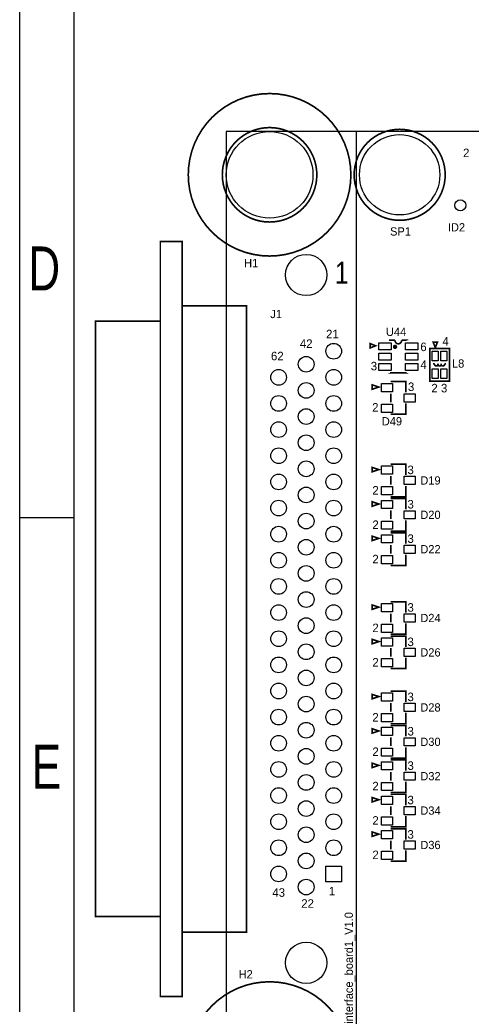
# Model space of a CAD drawing. Extents: x -19 to 391, y -43 to 244.
# Tile 2 of 34: x -19 to 23, y 9 to 100. Entities that reach past the tile are written whole.
import ezdxf

# ---------------------------------------------------------------- set-up
doc = ezdxf.new("R2010")
doc.units = 0
for name, color, linetype in [('BOARD_GEOMETRY_DIMENSION', 2, 'CONTINUOUS'), ('BOARD_GEOMETRY_OUTLINE', 3, 'CONTINUOUS'), ('BOARD_GEOMETRY_SILKSCREEN_TOP', 1, 'CONTINUOUS'), ('PACKAGE_GEOMETRY_SILKSCREEN_TOP', 4, 'CONTINUOUS'), ('PIN_TOP', 5, 'CONTINUOUS'), ('REF_DES_SILKSCREEN_TOP', 6, 'CONTINUOUS')]:
    doc.layers.add(name, color=color, linetype=linetype)

msp = doc.modelspace()

# ---------------------------------------------------------------- linework, layer by layer
at = {"layer": 'BOARD_GEOMETRY_DIMENSION'}
msp.add_lwpolyline([(-19.05, -43.18), (-19.05, 243.819934), (390.949942, 243.819934), (390.949942, -43.18)], close=True, dxfattribs=at)
for points in [[(-14.05001, 238.819944), (-14.05001, -38.179756)], [(-14.05001, 54.319932), (-19.05, 54.319932)]]:
    msp.add_lwpolyline(points, dxfattribs=at)
at = {"layer": 'BOARD_GEOMETRY_OUTLINE'}
msp.add_lwpolyline([(0, 0), (159.999934, 0), (159.999934, 90.000074), (0, 90.000074)], close=True, dxfattribs=at)
at = {"layer": 'BOARD_GEOMETRY_SILKSCREEN_TOP'}
msp.add_lwpolyline([(-19.05, -43.18), (-19.05, 243.819934), (390.949942, 243.819934), (390.949942, -43.18)], close=True, dxfattribs=at)
for points in [[(-14.05001, 238.819944), (-14.05001, -38.179756)], [(-14.05001, 54.319932), (-19.05, 54.319932)]]:
    msp.add_lwpolyline(points, dxfattribs=at)
at = {"layer": 'BOARD_GEOMETRY_SILKSCREEN_TOP', "const_width": 0.127}
msp.add_lwpolyline([(11.999976, 90.000074), (11.999976, 0)], dxfattribs=at)
at = {"layer": 'PACKAGE_GEOMETRY_SILKSCREEN_TOP'}
for points, const_width in [([(11.500104, 86.000082, 1), (-3.50012, 86.000082, 1)], 0.1524), ([(8.359648, 86.000082, 1), (-0.359664, 86.000082, 1)], 0.1524), ([(20.199858, 86.000082, 1), (11.800078, 86.000082, 1)], 0.1524), ([(15.674848, 70.114922, 1), (15.475152, 70.115078, 1)], 0.199898), ([(11.500104, 3.999992, 1), (-3.50012, 3.999992, 1)], 0.1524)]:
    msp.add_lwpolyline(points, format="xyb", close=True, dxfattribs=dict(at, const_width=const_width))
at = {"layer": 'PACKAGE_GEOMETRY_SILKSCREEN_TOP', "const_width": 0.1524}
for points in [[(-6.07822, 79.848964), (-6.07822, 10.151364), (-4.05384, 10.151364), (-4.05384, 79.848964)], [(-4.05384, 73.918064), (-4.05384, 16.082264), (1.86436, 16.082264), (1.86436, 73.918064)], [(-12.07262, 72.482964), (-12.07262, 17.517364), (-6.07822, 17.517364), (-6.07822, 72.482964)], [(13.774928, 70.214998), (13.275056, 70.414896), (13.275056, 70.0151)], [(20.584922, 69.953124), (20.584922, 66.952876), (18.785078, 66.952876), (18.785078, 69.953124)], [(19.28495, 70.052946), (19.485102, 70.553072), (19.085052, 70.553072)], [(14.074902, 66.404998), (13.474954, 66.604896), (13.474954, 66.2051)], [(14.074902, 58.784998), (13.474954, 58.984896), (13.474954, 58.5851)], [(14.074902, 55.609998), (13.474954, 55.809896), (13.474954, 55.4101)], [(14.074902, 52.434998), (13.474954, 52.634896), (13.474954, 52.2351)], [(14.074902, 46.084998), (13.474954, 46.284896), (13.474954, 45.8851)], [(14.074902, 42.909998), (13.474954, 43.109896), (13.474954, 42.7101)], [(14.074902, 37.829998), (13.474954, 38.029896), (13.474954, 37.6301)], [(14.074902, 34.654998), (13.474954, 34.854896), (13.474954, 34.4551)], [(14.074902, 31.479998), (13.474954, 31.679896), (13.474954, 31.2801)], [(14.074902, 28.304998), (13.474954, 28.504896), (13.474954, 28.1051)], [(14.074902, 25.129998), (13.474954, 25.329896), (13.474954, 24.9301)]]:
    msp.add_lwpolyline(points, close=True, dxfattribs=at)
for points in [[(15.025116, 70.72503), (15.575026, 70.72503, 1.090532), (16.174974, 70.72503), (16.724884, 70.72503), (16.724884, 70.715124)], [(19.534886, 68.556886, -1.386912), (19.234912, 68.556886), (19.085052, 68.553076)], [(19.835114, 68.556886, -1.386094), (19.534886, 68.556886)], [(19.835114, 68.556886, 1.386912), (20.135088, 68.556886), (20.284948, 68.553076)]]:
    msp.add_lwpolyline(points, format="xyb", dxfattribs=at)
for points in [[(15.025116, 70.715124), (15.025116, 70.72503)], [(16.724884, 67.714876), (16.724884, 67.70497), (15.025116, 67.70497), (15.025116, 67.714876)], [(16.575024, 65.905126), (16.575024, 66.905124), (15.174976, 66.905124)], [(15.174976, 65.80505), (15.174976, 65.00495)], [(15.174976, 63.904876), (16.575024, 63.904876), (16.575024, 64.904874)], [(16.575024, 58.285126), (16.575024, 59.285124), (15.174976, 59.285124)], [(15.174976, 58.18505), (15.174976, 57.38495)], [(15.174976, 56.284876), (16.575024, 56.284876), (16.575024, 57.284874)], [(16.575024, 55.110126), (16.575024, 56.110124), (15.174976, 56.110124)], [(15.174976, 55.01005), (15.174976, 54.20995)], [(15.174976, 53.109876), (16.575024, 53.109876), (16.575024, 54.109874)], [(16.575024, 51.935126), (16.575024, 52.935124), (15.174976, 52.935124)], [(15.174976, 51.83505), (15.174976, 51.03495)], [(15.174976, 49.934876), (16.575024, 49.934876), (16.575024, 50.934874)], [(16.575024, 45.585126), (16.575024, 46.585124), (15.174976, 46.585124)], [(15.174976, 45.48505), (15.174976, 44.68495)], [(15.174976, 43.584876), (16.575024, 43.584876), (16.575024, 44.584874)], [(16.575024, 42.410126), (16.575024, 43.410124), (15.174976, 43.410124)], [(15.174976, 42.31005), (15.174976, 41.50995)], [(15.174976, 40.409876), (16.575024, 40.409876), (16.575024, 41.409874)], [(16.575024, 37.330126), (16.575024, 38.330124), (15.174976, 38.330124)], [(15.174976, 37.23005), (15.174976, 36.42995)], [(15.174976, 35.329876), (16.575024, 35.329876), (16.575024, 36.329874)], [(16.575024, 34.155126), (16.575024, 35.155124), (15.174976, 35.155124)], [(15.174976, 34.05505), (15.174976, 33.25495)], [(15.174976, 32.154876), (16.575024, 32.154876), (16.575024, 33.154874)], [(16.575024, 30.980126), (16.575024, 31.980124), (15.174976, 31.980124)], [(15.174976, 30.88005), (15.174976, 30.07995)], [(15.174976, 28.979876), (16.575024, 28.979876), (16.575024, 29.979874)], [(16.575024, 27.805126), (16.575024, 28.805124), (15.174976, 28.805124)], [(15.174976, 27.70505), (15.174976, 26.90495)], [(15.174976, 25.804876), (16.575024, 25.804876), (16.575024, 26.804874)], [(16.575024, 24.630126), (16.575024, 25.630124), (15.174976, 25.630124)], [(15.174976, 24.53005), (15.174976, 23.72995)], [(15.174976, 22.629876), (16.575024, 22.629876), (16.575024, 23.629874)]]:
    msp.add_lwpolyline(points, dxfattribs=at)
at = {"layer": 'PIN_TOP'}
for points in [[(14.083538, 70.48246), (15.226538, 70.48246), (15.226538, 69.84746), (14.083538, 69.84746)], [(16.523462, 70.48246), (17.666462, 70.48246), (17.666462, 69.84746), (16.523462, 69.84746)], [(14.083538, 69.5325), (15.226538, 69.5325), (15.226538, 68.8975), (14.083538, 68.8975)], [(16.523462, 69.5325), (17.666462, 69.5325), (17.666462, 68.8975), (16.523462, 68.8975)], [(19.00555, 69.722492), (19.56435, 69.722492), (19.56435, 68.833492), (19.00555, 68.833492)], [(19.80565, 69.722492), (20.36445, 69.722492), (20.36445, 68.833492), (19.80565, 68.833492)], [(14.083538, 68.58254), (15.226538, 68.58254), (15.226538, 67.94754), (14.083538, 67.94754)], [(16.523462, 68.58254), (17.666462, 68.58254), (17.666462, 67.94754), (16.523462, 67.94754)], [(19.00555, 68.072508), (19.56435, 68.072508), (19.56435, 67.183508), (19.00555, 67.183508)], [(19.80565, 68.072508), (20.36445, 68.072508), (20.36445, 67.183508), (19.80565, 67.183508)], [(14.316964, 66.74104), (15.332964, 66.74104), (15.332964, 65.97904), (14.316964, 65.97904)], [(16.417036, 65.786), (17.433036, 65.786), (17.433036, 65.024), (16.417036, 65.024)], [(14.316964, 64.83096), (15.332964, 64.83096), (15.332964, 64.06896), (14.316964, 64.06896)], [(14.316964, 59.12104), (15.332964, 59.12104), (15.332964, 58.35904), (14.316964, 58.35904)], [(16.417036, 58.166), (17.433036, 58.166), (17.433036, 57.404), (16.417036, 57.404)], [(14.316964, 57.21096), (15.332964, 57.21096), (15.332964, 56.44896), (14.316964, 56.44896)], [(14.316964, 55.94604), (15.332964, 55.94604), (15.332964, 55.18404), (14.316964, 55.18404)], [(16.417036, 54.991), (17.433036, 54.991), (17.433036, 54.229), (16.417036, 54.229)], [(14.316964, 54.03596), (15.332964, 54.03596), (15.332964, 53.27396), (14.316964, 53.27396)], [(14.316964, 52.77104), (15.332964, 52.77104), (15.332964, 52.00904), (14.316964, 52.00904)], [(16.417036, 51.816), (17.433036, 51.816), (17.433036, 51.054), (16.417036, 51.054)], [(14.316964, 50.86096), (15.332964, 50.86096), (15.332964, 50.09896), (14.316964, 50.09896)], [(14.316964, 46.42104), (15.332964, 46.42104), (15.332964, 45.65904), (14.316964, 45.65904)], [(16.417036, 45.466), (17.433036, 45.466), (17.433036, 44.704), (16.417036, 44.704)], [(14.316964, 44.51096), (15.332964, 44.51096), (15.332964, 43.74896), (14.316964, 43.74896)], [(14.316964, 43.24604), (15.332964, 43.24604), (15.332964, 42.48404), (14.316964, 42.48404)], [(16.417036, 42.291), (17.433036, 42.291), (17.433036, 41.529), (16.417036, 41.529)], [(14.316964, 41.33596), (15.332964, 41.33596), (15.332964, 40.57396), (14.316964, 40.57396)], [(14.316964, 38.16604), (15.332964, 38.16604), (15.332964, 37.40404), (14.316964, 37.40404)], [(16.417036, 37.211), (17.433036, 37.211), (17.433036, 36.449), (16.417036, 36.449)], [(14.316964, 36.25596), (15.332964, 36.25596), (15.332964, 35.49396), (14.316964, 35.49396)], [(14.316964, 34.99104), (15.332964, 34.99104), (15.332964, 34.22904), (14.316964, 34.22904)], [(16.417036, 34.036), (17.433036, 34.036), (17.433036, 33.274), (16.417036, 33.274)], [(14.316964, 33.08096), (15.332964, 33.08096), (15.332964, 32.31896), (14.316964, 32.31896)], [(14.316964, 31.81604), (15.332964, 31.81604), (15.332964, 31.05404), (14.316964, 31.05404)], [(16.417036, 30.861), (17.433036, 30.861), (17.433036, 30.099), (16.417036, 30.099)], [(14.316964, 29.90596), (15.332964, 29.90596), (15.332964, 29.14396), (14.316964, 29.14396)], [(14.316964, 28.64104), (15.332964, 28.64104), (15.332964, 27.87904), (14.316964, 27.87904)], [(16.417036, 27.686), (17.433036, 27.686), (17.433036, 26.924), (16.417036, 26.924)], [(14.316964, 26.73096), (15.332964, 26.73096), (15.332964, 25.96896), (14.316964, 25.96896)], [(14.316964, 25.46604), (15.332964, 25.46604), (15.332964, 24.70404), (14.316964, 24.70404)], [(16.417036, 24.511), (17.433036, 24.511), (17.433036, 23.749), (16.417036, 23.749)], [(14.316964, 23.55596), (15.332964, 23.55596), (15.332964, 22.79396), (14.316964, 22.79396)], [(9.19226, 22.178264), (10.64006, 22.178264), (10.64006, 20.730464), (9.19226, 20.730464)]]:
    msp.add_lwpolyline(points, close=True, dxfattribs=at)
for centre, radius in [((3.999992, 86.000082), 4.0005), ((15.999968, 86.000082), 3.7084), ((21.59, 83.185), 0.508), ((7.37616, 76.750164), 1.905), ((9.91616, 69.714364), 0.7239), ((7.37616, 68.507864), 0.7239), ((4.83616, 67.301364), 0.7239), ((9.91616, 67.301364), 0.7239), ((7.37616, 66.094864), 0.7239), ((4.83616, 64.888364), 0.7239), ((9.91616, 64.888364), 0.7239), ((7.37616, 63.681864), 0.7239), ((4.83616, 62.475364), 0.7239), ((9.91616, 62.475364), 0.7239), ((7.37616, 61.268864), 0.7239), ((4.83616, 60.062364), 0.7239), ((9.91616, 60.062364), 0.7239), ((7.37616, 58.855864), 0.7239), ((4.83616, 57.649364), 0.7239), ((9.91616, 57.649364), 0.7239), ((7.37616, 56.442864), 0.7239), ((4.83616, 55.236364), 0.7239), ((9.91616, 55.236364), 0.7239), ((7.37616, 54.029864), 0.7239), ((4.83616, 52.823364), 0.7239), ((9.91616, 52.823364), 0.7239), ((7.37616, 51.616864), 0.7239), ((4.83616, 50.410364), 0.7239), ((9.91616, 50.410364), 0.7239), ((7.37616, 49.203864), 0.7239), ((4.83616, 47.997364), 0.7239), ((9.91616, 47.997364), 0.7239), ((7.37616, 46.790864), 0.7239), ((4.83616, 45.584364), 0.7239), ((9.91616, 45.584364), 0.7239), ((7.37616, 44.377864), 0.7239), ((4.83616, 43.171364), 0.7239), ((9.91616, 43.171364), 0.7239), ((7.37616, 41.964864), 0.7239), ((4.83616, 40.758364), 0.7239), ((9.91616, 40.758364), 0.7239), ((7.37616, 39.551864), 0.7239), ((4.83616, 38.345364), 0.7239), ((9.91616, 38.345364), 0.7239), ((7.37616, 37.138864), 0.7239), ((4.83616, 35.932364), 0.7239), ((9.91616, 35.932364), 0.7239), ((7.37616, 34.725864), 0.7239), ((4.83616, 33.519364), 0.7239), ((9.91616, 33.519364), 0.7239), ((7.37616, 32.312864), 0.7239), ((4.83616, 31.106364), 0.7239), ((9.91616, 31.106364), 0.7239), ((7.37616, 29.899864), 0.7239), ((4.83616, 28.693364), 0.7239), ((9.91616, 28.693364), 0.7239), ((7.37616, 27.486864), 0.7239), ((4.83616, 26.280364), 0.7239), ((9.91616, 26.280364), 0.7239), ((7.37616, 25.073864), 0.7239), ((4.83616, 23.867364), 0.7239), ((9.91616, 23.867364), 0.7239), ((7.37616, 22.660864), 0.7239), ((4.83616, 21.454364), 0.7239), ((7.37616, 20.247864), 0.7239), ((7.37616, 13.250164), 1.905)]:
    msp.add_circle(centre, radius, dxfattribs=at)

# ---------------------------------------------------------------- texts
at = {"layer": 'BOARD_GEOMETRY_DIMENSION', "width": 0.75}
for s, p in [('D', (-18.26387, 75.320144)), ('E', (-17.949926, 29.320236))]:
    msp.add_text(s, height=4.064, dxfattribs=at).set_placement(p)
at = {"layer": 'BOARD_GEOMETRY_SILKSCREEN_TOP'}
msp.add_text('ID2', height=0.762, dxfattribs=at).set_placement((20.447, 80.772))
for s, height, width, p in [('D', 4.064, 0.75, (-18.26387, 75.320144)), ('1', 2.032, 0.825, (10.033, 75.946)), ('E', 4.064, 0.75, (-17.949926, 29.320236))]:
    msp.add_text(s, height=height, dxfattribs=dict(at, width=width)).set_placement(p)
msp.add_text('interface_board1_V1.0', height=0.762, rotation=90, dxfattribs=at).set_placement((11.684, 7.62))
at = {"layer": 'PACKAGE_GEOMETRY_SILKSCREEN_TOP'}
for s, p in [('2', (21.844, 87.63)), ('21', (9.2075, 70.908164)), ('4', (19.939, 70.231)), ('42', (6.7945, 70.019164)), ('6', (17.907, 69.723)), ('62', (4.1275, 68.876164)), ('3', (13.335, 67.945)), ('4', (17.907, 68.072)), ('3', (16.764, 66.04)), ('2', (18.923, 65.913)), ('3', (19.812, 65.913)), ('2', (13.462, 64.135)), ('3', (16.719296, 58.365898)), ('2', (13.481304, 56.4769)), ('3', (16.719296, 55.190898)), ('2', (13.481304, 53.3019)), ('3', (16.719296, 52.015898)), ('2', (13.481304, 50.1269)), ('3', (16.719296, 45.665898)), ('2', (13.481304, 43.7769)), ('3', (16.719296, 42.490898)), ('2', (13.481304, 40.6019)), ('3', (16.719296, 37.410898)), ('2', (13.481304, 35.5219)), ('3', (16.719296, 34.235898)), ('2', (13.481304, 32.3469)), ('3', (16.719296, 31.060898)), ('2', (13.481304, 29.1719)), ('3', (16.719296, 27.885898)), ('2', (13.481304, 25.9969)), ('3', (16.719296, 24.710898)), ('2', (13.481304, 22.8219)), ('43', (4.2545, 19.346164)), ('1', (9.4615, 19.473164)), ('22', (6.9215, 18.330164))]:
    msp.add_text(s, height=0.7874, dxfattribs=at).set_placement(p)
at = {"layer": 'REF_DES_SILKSCREEN_TOP'}
for s, p in [('SP1', (15.113, 80.391)), ('H1', (1.651, 77.47)), ('J1', (4.064, 72.771)), ('U44', (14.732, 71.12)), ('L8', (20.828, 68.199)), ('D49', (14.351, 62.865)), ('D19', (17.907, 57.404)), ('D20', (17.907, 54.229)), ('D22', (17.907, 51.054)), ('D24', (17.907, 44.704)), ('D26', (17.907, 41.529)), ('D28', (17.907, 36.449)), ('D30', (17.907, 33.274)), ('D32', (17.907, 30.099)), ('D34', (17.907, 26.924)), ('D36', (17.907, 23.749)), ('H2', (1.143, 11.811))]:
    msp.add_text(s, height=0.762, dxfattribs=at).set_placement(p)

doc.saveas('drawing.dxf')
